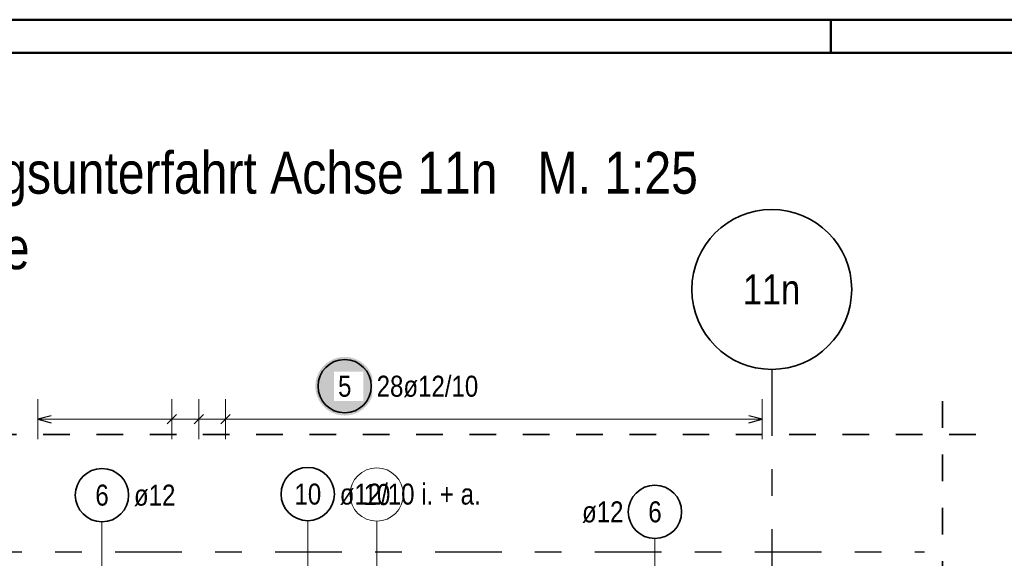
# Model space of a CAD drawing. Header units: millimetres. Extents: x -80 to 34, y 0 to 18.
# Tile 132 of 135: x 13.23 to 16.93, y 12.83 to 14.85. Entities that reach past the tile are written whole.
import ezdxf
from ezdxf.enums import TextEntityAlignment as Align

# ---------------------------------------------------------------- set-up
doc = ezdxf.new("R2010")
doc.units = ezdxf.units.MM
doc.linetypes.add('DASHDOTX2', pattern=[2, 1, -0.5, 0, -0.5])
doc.linetypes.add('HIDDEN', pattern=[0.375, 0.25, -0.125])
doc.layers.add('Achsen', color=7, linetype='Continuous', lineweight=20)
doc.styles.add('Arial Narrow', font='ARIALN.TTF')

msp = doc.modelspace()

# ---------------------------------------------------------------- hatches: boundary and pattern name
at = {"lineweight": 25, "true_color": 0xffffff}
msp.add_hatch(color=7, dxfattribs=at).paths.add_polyline_path([(14.561262, 13.474247), (14.561195, 13.478086), (14.560994, 13.48192), (14.56066, 13.485745), (14.560192, 13.489556), (14.559591, 13.493348), (14.558859, 13.497117), (14.557995, 13.500858), (14.557001, 13.504567), (14.555879, 13.508239), (14.554629, 13.511869), (14.553253, 13.515454), (14.551752, 13.518988), (14.55013, 13.522468), (14.548387, 13.525889), (14.546525, 13.529247), (14.544548, 13.532538), (14.542456, 13.535758), (14.540254, 13.538903), (14.537944, 13.54197), (14.535527, 13.544954), (14.533008, 13.547851), (14.53039, 13.55066), (14.527675, 13.553374), (14.524867, 13.555993), (14.521969, 13.558512), (14.518985, 13.560928), (14.515919, 13.563239), (14.512774, 13.565441), (14.509553, 13.567532), (14.506262, 13.56951), (14.502904, 13.571371), (14.499483, 13.573114), (14.496003, 13.574737), (14.492469, 13.576237), (14.488885, 13.577613), (14.485254, 13.578863), (14.481582, 13.579986), (14.477874, 13.58098), (14.474133, 13.581843), (14.470364, 13.582576), (14.466571, 13.583177), (14.46276, 13.583644), (14.458936, 13.583979), (14.455101, 13.58418), (14.451262, 13.584247), (14.447423, 13.58418), (14.443589, 13.583979), (14.439764, 13.583644), (14.435953, 13.583177), (14.432161, 13.582576), (14.428392, 13.581843), (14.424651, 13.58098), (14.420942, 13.579986), (14.41727, 13.578863), (14.41364, 13.577613), (14.410056, 13.576237), (14.406521, 13.574737), (14.403042, 13.573114), (14.39962, 13.571371), (14.396262, 13.56951), (14.392971, 13.567532), (14.389751, 13.565441), (14.386606, 13.563239), (14.38354, 13.560928), (14.380556, 13.558512), (14.377658, 13.555993), (14.37485, 13.553374), (14.372135, 13.55066), (14.369516, 13.547851), (14.366997, 13.544954), (14.364581, 13.54197), (14.36227, 13.538903), (14.360068, 13.535758), (14.357977, 13.532538), (14.356, 13.529247), (14.354138, 13.525889), (14.352395, 13.522468), (14.350772, 13.518988), (14.349272, 13.515454), (14.347896, 13.511869), (14.346646, 13.508239), (14.345524, 13.504567), (14.34453, 13.500858), (14.343666, 13.497117), (14.342933, 13.493348), (14.342333, 13.489556), (14.341865, 13.485745), (14.34153, 13.48192), (14.341329, 13.478086), (14.341262, 13.474247), (14.341329, 13.470408), (14.34153, 13.466574), (14.341865, 13.462749), (14.342333, 13.458938), (14.342933, 13.455146), (14.343666, 13.451377), (14.34453, 13.447636), (14.345524, 13.443927), (14.346646, 13.440255), (14.347896, 13.436625), (14.349272, 13.43304), (14.350772, 13.429506), (14.352395, 13.426026), (14.354138, 13.422605), (14.356, 13.419247), (14.357977, 13.415956), (14.360068, 13.412736), (14.36227, 13.409591), (14.364581, 13.406524), (14.366997, 13.40354), (14.369516, 13.400643), (14.372135, 13.397835), (14.37485, 13.39512), (14.377658, 13.392501), (14.380556, 13.389982), (14.38354, 13.387566), (14.386606, 13.385255), (14.389751, 13.383053), (14.392971, 13.380962), (14.396262, 13.378984), (14.39962, 13.377123), (14.403042, 13.37538), (14.406521, 13.373757), (14.410056, 13.372257), (14.41364, 13.370881), (14.41727, 13.369631), (14.420942, 13.368508), (14.424651, 13.367515), (14.428392, 13.366651), (14.432161, 13.365918), (14.435953, 13.365318), (14.439764, 13.36485), (14.443589, 13.364515), (14.447423, 13.364314), (14.451262, 13.364247), (14.455101, 13.364314), (14.458936, 13.364515), (14.46276, 13.36485), (14.466571, 13.365318), (14.470364, 13.365918), (14.474133, 13.366651), (14.477874, 13.367515), (14.481582, 13.368508), (14.485254, 13.369631), (14.488885, 13.370881), (14.492469, 13.372257), (14.496003, 13.373757), (14.499483, 13.37538), (14.502904, 13.377123), (14.506262, 13.378984), (14.509553, 13.380962), (14.512774, 13.383053), (14.515919, 13.385255), (14.518985, 13.387566), (14.521969, 13.389982), (14.524867, 13.392501), (14.527675, 13.39512), (14.53039, 13.397835), (14.533008, 13.400643), (14.535527, 13.40354), (14.537944, 13.406524), (14.540254, 13.409591), (14.542456, 13.412736), (14.544548, 13.415956), (14.546525, 13.419247), (14.548387, 13.422605), (14.55013, 13.426026), (14.551752, 13.429506), (14.553253, 13.43304), (14.554629, 13.436625), (14.555879, 13.440255), (14.557001, 13.443927), (14.557995, 13.447636), (14.558859, 13.451377), (14.559591, 13.455146), (14.560192, 13.458938), (14.56066, 13.462749), (14.560994, 13.466574)])

# ---------------------------------------------------------------- linework, layer by layer
at = {"color": 4, "linetype": 'Continuous', "lineweight": 50}
for p, q in [((21.025, 14.85), (0, 14.85)), ((16.275, 14.85), (16.275, 14.725)), ((20.9, 14.725), (0.5, 14.725))]:
    msp.add_line(p, q, dxfattribs=at)
at = {"color": 5, "linetype": 'Continuous', "lineweight": 18}
for p, q in [((13.299664, 13.425084), (13.299664, 13.275084)), ((13.803026, 13.425084), (13.803026, 13.275084)), ((13.903699, 13.425084), (13.903699, 13.275084)), ((14.004371, 13.425084), (14.004371, 13.275084)), ((16.017819, 13.275084), (16.017819, 13.425084)), ((13.299664, 13.350084), (16.017819, 13.350084)), ((14.312634, 12.969304), (14.312634, 12.312676)), ((13.540568, 12.965416), (13.540568, 12.742676)), ((15.615495, 12.902661), (15.615495, 12.742676))]:
    msp.add_line(p, q, dxfattribs=at)
at = {"color": 2, "linetype": 'HIDDEN', "lineweight": 35, "ltscale": 0.25}
for p, q in [((16.694593, 13.417707), (16.694593, 9.393829)), ((16.819593, 13.292707), (12.709102, 13.292707))]:
    msp.add_line(p, q, dxfattribs=at)
at = {"color": 3, "linetype": 'Continuous', "lineweight": 25}
for p, q in [((13.349664, 13.363481), (13.299664, 13.350084)), ((13.299664, 13.350084), (13.349664, 13.336686)), ((13.820704, 13.367761), (13.785349, 13.332406)), ((13.921376, 13.367761), (13.886021, 13.332406)), ((14.022049, 13.367761), (13.986693, 13.332406)), ((16.017819, 13.350084), (15.967819, 13.363481)), ((15.967819, 13.336686), (16.017819, 13.350084))]:
    msp.add_line(p, q, dxfattribs=at)
at = {"color": 9, "linetype": 'Continuous', "lineweight": 0}
msp.add_line((14.571692, 12.967676), (14.571692, 12.742676), dxfattribs=at)
at = {"color": 2, "linetype": 'Continuous', "lineweight": 35}
for centre in [(14.451262, 13.474247), (13.540568, 13.065416), (14.312634, 13.069304), (15.615495, 13.002661)]:
    msp.add_circle(centre, 0.1, dxfattribs=at)
at = {"color": 9, "linetype": 'Continuous', "lineweight": 0}
msp.add_circle((14.571692, 13.067676), 0.1, dxfattribs=at)
at = {"layer": 'Achsen', "color": 3, "linetype": 'DASHDOTX2', "lineweight": 25, "ltscale": 0.25}
for p, q in [((16.053829, 13.537477), (16.053829, 10.421009)), ((12.390418, 12.85267), (16.627389, 12.85267))]:
    msp.add_line(p, q, dxfattribs=at)
at = {"layer": 'Achsen', "color": 2, "linetype": 'Continuous', "lineweight": 35}
msp.add_circle((16.053829, 13.837477), 0.3, dxfattribs=at)

# ---------------------------------------------------------------- texts
at = {"color": 1, "lineweight": 70, "style": 'Arial Narrow'}
for s, p in [('Aufzugsunterfahrt Achse 11n   M. 1:25', (12.69745, 14.19688)), ('Wände', (12.69745, 13.91338))]:
    msp.add_text(s, height=0.1575, dxfattribs=at).set_placement(p)
at = {"color": 2, "lineweight": 35, "char_height": 0.07875, "attachment_point": 1, "line_spacing_factor": 0.9, "style": 'Arial Narrow'}
for s, insert in [('6', (13.515761, 13.104791)), ('ø12', (13.660568, 13.104791)), ('10', (14.263022, 13.108679)), ('ø12/10 i. + a.', (14.432634, 13.108679)), ('ø12', (15.341933, 13.042036)), ('6', (15.590689, 13.042036))]:
    msp.add_mtext(s, dxfattribs=dict(at, insert=insert))
at = {"color": 9, "lineweight": 0, "insert": (14.52208, 13.107051), "char_height": 0.07875, "attachment_point": 1, "line_spacing_factor": 0.9, "style": 'Arial Narrow'}
msp.add_mtext('10', dxfattribs=at)
at = {"layer": 'Achsen', "color": 4, "lineweight": 50, "style": 'Arial Narrow'}
msp.add_text('11n', height=0.1125, dxfattribs=at).set_placement((16.053002, 13.837477), align=Align.MIDDLE_CENTER)

# ---------------------------------------------------------------- next in the draw order: texts
at = {"color": 2, "lineweight": 35, "char_height": 0.07875, "attachment_point": 1, "line_spacing_factor": 0.9, "style": 'Arial Narrow', "bg_fill": 3, "box_fill_scale": 1.2, "bg_fill_color": 256, "bg_fill_true_color": 13158600, "bg_fill_transparency": 0}
for s, insert in [('5', (14.426456, 13.513622)), ('28ø12/10', (14.571262, 13.513622))]:
    msp.add_mtext(s, dxfattribs=dict(at, insert=insert))

doc.saveas('drawing.dxf')
